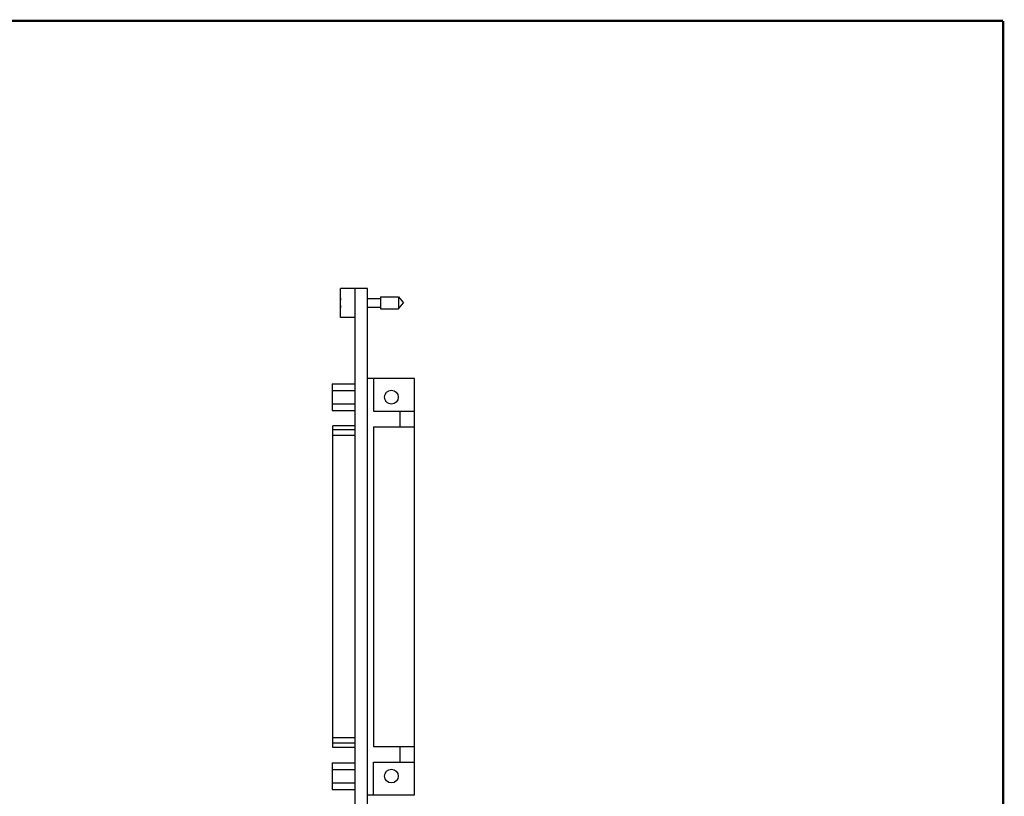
# Model space of a CAD drawing. Header units: inches. Extents: x 0.2 to 16.8, y 0.1 to 10.8.
# Tile 10 of 10: x 8.8 to 16.8, y 4.5 to 10.8. Entities that reach past the tile are written whole.
import ezdxf

# ---------------------------------------------------------------- set-up
doc = ezdxf.new("R2010")
doc.units = ezdxf.units.IN
doc.header["$LTSCALE"] = 0.935
doc.header["$MEASUREMENT"] = 0
doc.layers.get('0').update_dxf_attribs({"linetype": 'CONTINUOUS'})

msp = doc.modelspace()

# ---------------------------------------------------------------- linework, layer by layer
at = {"color": 7, "linetype": 'CONTINUOUS'}
for p, q in [((11.3623, 8.3476), (11.3623, 8.5846)), ((11.4823, 8.5846), (11.3623, 8.5846)), ((11.4823, 4.1411), (11.4823, 8.5846)), ((11.5823, 8.5841), (11.4823, 8.5841)), ((11.5823, 4.1341), (11.5823, 8.5841)), ((11.5823, 8.5011), (11.686, 8.5011)), ((11.686, 8.5153), (11.686, 8.4169)), ((11.686, 8.5153), (11.834, 8.5153)), ((11.834, 8.5153), (11.834, 8.4169)), ((11.834, 8.5153), (11.8753, 8.4661)), ((11.3623, 8.4799), (11.3599, 8.4799)), ((11.3599, 8.4523), (11.3623, 8.4523)), ((11.5823, 8.4311), (11.686, 8.4311)), ((11.686, 8.4169), (11.834, 8.4169)), ((11.834, 8.4169), (11.8753, 8.4661)), ((11.4823, 8.3476), (11.3623, 8.3476)), ((11.965, 7.8531), (11.5823, 7.8531)), ((11.6304, 7.8531), (11.6304, 7.5861)), ((11.965, 4.4672), (11.965, 7.8531)), ((11.2948, 7.8084), (11.2948, 7.5919)), ((11.2948, 7.8084), (11.4823, 7.8084)), ((11.2948, 7.7542), (11.4823, 7.7542)), ((11.2948, 7.646), (11.4823, 7.646)), ((11.2948, 7.5919), (11.4823, 7.5919)), ((11.6304, 7.5861), (11.965, 7.5861)), ((11.8469, 7.4594), (11.8469, 7.5861)), ((11.2997, 4.8521), (11.2997, 7.4682)), ((11.4823, 7.4682), (11.2997, 7.4682)), ((11.4823, 7.4666), (11.2997, 7.4666)), ((11.6304, 7.4594), (11.6304, 4.8609)), ((11.6304, 7.4594), (11.965, 7.4594)), ((11.4823, 7.4339), (11.2997, 7.4339)), ((11.4823, 7.3883), (11.2997, 7.3883)), ((11.4823, 4.932), (11.2997, 4.932)), ((11.4823, 4.8864), (11.2997, 4.8864)), ((11.4823, 4.8537), (11.2997, 4.8537)), ((11.4823, 4.8521), (11.2997, 4.8521)), ((11.6304, 4.8609), (11.965, 4.8609)), ((11.8469, 4.7342), (11.8469, 4.8609)), ((11.2948, 4.7284), (11.4823, 4.7284)), ((11.2948, 4.7284), (11.2948, 4.5119)), ((11.6304, 4.7342), (11.965, 4.7342)), ((11.6304, 4.4672), (11.6304, 4.7342)), ((11.2948, 4.6743), (11.4823, 4.6743)), ((11.2948, 4.5661), (11.4823, 4.5661)), ((11.2948, 4.5119), (11.4823, 4.5119)), ((11.5823, 4.4672), (11.965, 4.4672))]:
    msp.add_line(p, q, dxfattribs=at)
at = {"color": 7, "linetype": 'CONTINUOUS', "const_width": 0.02}
for points in [[(16.75, 10.7586), (0.25, 10.7586)], [(16.75, 0.2586), (16.75, 10.7586)]]:
    msp.add_lwpolyline(points, dxfattribs=at)
at = {"color": 7, "linetype": 'CONTINUOUS'}
for centre in [(11.7762, 7.7001), (11.7762, 4.6202)]:
    msp.add_circle(centre, 0.056, dxfattribs=at)
for start, end in [(172.66615, 177.47127), (182.52873, 187.33385)]:
    msp.add_arc((11.6726, 8.4661), 0.313, start, end, dxfattribs=at)

doc.saveas('drawing.dxf')
